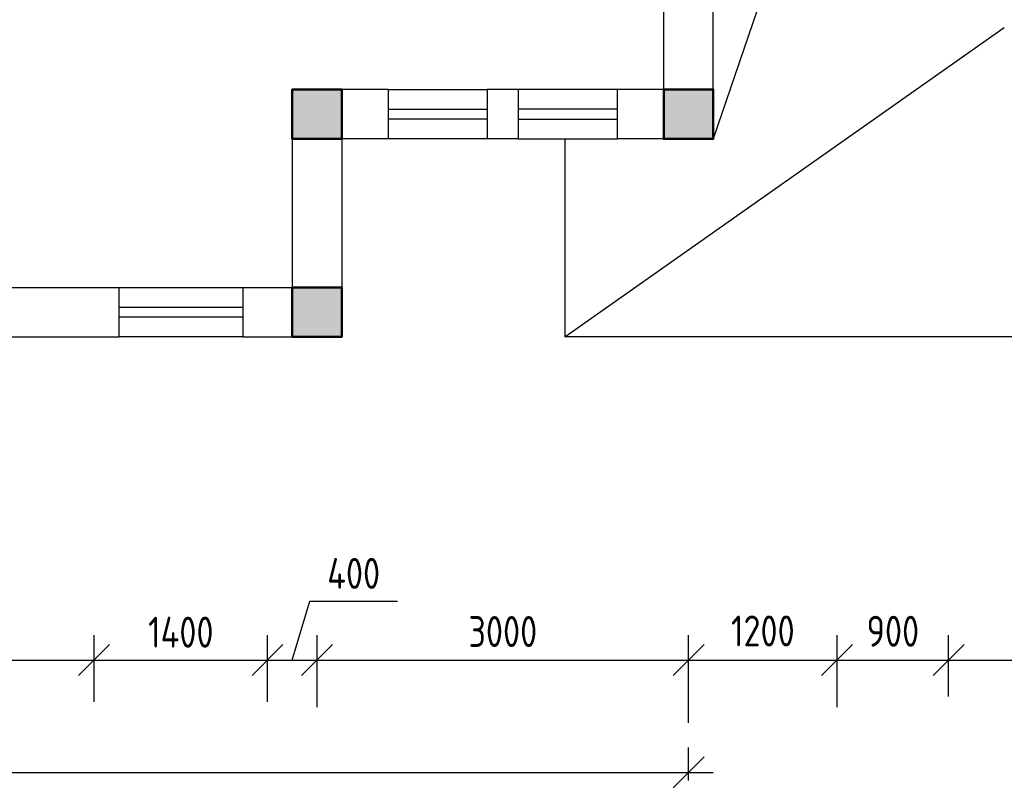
# Model space of a CAD drawing. Header units: millimetres. Extents: x 151654 to 877351, y 70322 to 154322.
# Tile 137 of 173: x 378650 to 386602, y 87007 to 93218. Entities that reach past the tile are written whole.
import ezdxf

# ---------------------------------------------------------------- set-up
doc = ezdxf.new("R2010")
doc.units = ezdxf.units.MM
doc.layers.add('kolonn', color=7, linetype='Continuous')
doc.styles.add('ГОСТ 2.304', font='CS_Gost2304.shx')
doc.dimstyles.new('СПДС', dxfattribs={"dimscale": 100, "dimtxt": 2.5, "dimasz": 2.5, "dimexe": 2, "dimexo": 0.625, "dimgap": 1, "dimtad": 1, "dimdec": 0, "dimtxsty": 'ГОСТ 2.304', "dimblk": 'OBLIQUE', "dimblk1": 'OBLIQUE', "dimblk2": 'OBLIQUE', "dimcen": 2.5, "dimdle": 2, "dimadec": 0, "dimazin": 2, "dimtfac": 0.75, "dimtdec": 4, "dimtmove": 1, "dimatfit": 3, "dimfxl": 1, "dimtfill": 1, "dimtolj": 1, "dimarcsym": 1})

# ---------------------------------------------------------------- blocks, each defined once
blk = doc.blocks.new('ghsdd')
at = {"ltscale": 50, "true_color": 0x757575}
h = blk.add_hatch(color=8, dxfattribs=at)
h.paths.add_polyline_path([(0, 200), (-200, 200), (-200, 0), (0, 0)])
h.paths.add_polyline_path([(200, 0), (200, 200), (0, 200), (0, 0)])
h.paths.add_polyline_path([(0, 0), (-200, 0), (-200, -200), (0, -200)])
h.paths.add_polyline_path([(0, 0), (0, -200), (200, -200), (200, 0)])
at = {"lineweight": 50, "ltscale": 50}
blk.add_lwpolyline([(200, 200), (200, -200), (-200, -200), (-200, 200), (200, 200)], dxfattribs=at)
blk = doc.blocks.new('_Oblique')
at = {"color": 0, "linetype": 'ByBlock', "lineweight": -2}
blk.add_line((-0.5, -0.5), (0.5, 0.5), dxfattribs=at)
blk = doc.blocks.new('*D1255')
at = {"color": 0, "lineweight": -2, "transparency": 16777216}
for p, q in [((376251.5, 87747.5), (376251.5, 88243.7)), ((379251.5, 87705), (379251.5, 88243.7)), ((376051.5, 88043.7), (379451.5, 88043.7))]:
    blk.add_line(p, q, dxfattribs=at)
at = {"color": 0, "lineweight": -2, "transparency": 16777216, "xscale": 250, "yscale": 250, "zscale": 250, "rotation": 180}
blk.add_blockref('_Oblique', (376251.5, 88043.7), dxfattribs=at)
at = {"color": 0, "lineweight": -2, "transparency": 16777216, "xscale": 250, "yscale": 250, "zscale": 250}
blk.add_blockref('_Oblique', (379251.5, 88043.7), dxfattribs=at)
at = {"color": 0, "transparency": 16777216, "insert": (377751.5, 88273.9), "char_height": 250, "attachment_point": 5, "style": 'ГОСТ 2.304', "bg_fill": 3, "box_fill_scale": 1.1, "bg_fill_color": 256, "bg_fill_true_color": 13158600, "bg_fill_transparency": 0}
blk.add_mtext('\\A1;3000', dxfattribs=at)
blk = doc.blocks.new('*D1256')
at = {"color": 0, "lineweight": -2, "transparency": 16777216}
for p, q in [((379251.5, 87705), (379251.5, 88243.7)), ((380651.5, 87705), (380651.5, 88243.7)), ((379051.5, 88043.7), (380851.5, 88043.7))]:
    blk.add_line(p, q, dxfattribs=at)
at = {"color": 0, "lineweight": -2, "transparency": 16777216, "xscale": 250, "yscale": 250, "zscale": 250, "rotation": 180}
blk.add_blockref('_Oblique', (379251.5, 88043.7), dxfattribs=at)
at = {"color": 0, "lineweight": -2, "transparency": 16777216, "xscale": 250, "yscale": 250, "zscale": 250}
blk.add_blockref('_Oblique', (380651.5, 88043.7), dxfattribs=at)
at = {"color": 0, "transparency": 16777216, "insert": (379951.5, 88268.7), "char_height": 250, "attachment_point": 5, "style": 'ГОСТ 2.304', "bg_fill": 3, "box_fill_scale": 1.1, "bg_fill_color": 256, "bg_fill_true_color": 13158600, "bg_fill_transparency": 0}
blk.add_mtext('\\A1;1400', dxfattribs=at)
blk = doc.blocks.new('*D1257')
at = {"color": 0, "lineweight": -2, "transparency": 16777216}
for p, q in [((380851.5, 88043.7), (380994, 88518.7)), ((380994, 88518.7), (381700.3, 88518.7)), ((380651.5, 87705), (380651.5, 88243.7)), ((381051.5, 87662.5), (381051.5, 88243.7)), ((380451.5, 88043.7), (381251.5, 88043.7))]:
    blk.add_line(p, q, dxfattribs=at)
at = {"color": 0, "lineweight": -2, "transparency": 16777216, "xscale": 250, "yscale": 250, "zscale": 250, "rotation": 180}
blk.add_blockref('_Oblique', (380651.5, 88043.7), dxfattribs=at)
at = {"color": 0, "lineweight": -2, "transparency": 16777216, "xscale": 250, "yscale": 250, "zscale": 250}
blk.add_blockref('_Oblique', (381051.5, 88043.7), dxfattribs=at)
at = {"color": 0, "transparency": 16777216, "insert": (381347.2, 88743.7), "char_height": 250, "attachment_point": 5, "style": 'ГОСТ 2.304', "bg_fill": 3, "box_fill_scale": 1.1, "bg_fill_color": 256, "bg_fill_true_color": 13158600, "bg_fill_transparency": 0}
blk.add_mtext('\\A1;400', dxfattribs=at)
blk = doc.blocks.new('*D1258')
at = {"color": 0, "lineweight": -2, "transparency": 16777216}
for p, q in [((381051.5, 87662.5), (381051.5, 88243.7)), ((384051.5, 87535.1), (384051.5, 88243.7)), ((380851.5, 88043.7), (384251.5, 88043.7))]:
    blk.add_line(p, q, dxfattribs=at)
at = {"color": 0, "lineweight": -2, "transparency": 16777216, "xscale": 250, "yscale": 250, "zscale": 250, "rotation": 180}
blk.add_blockref('_Oblique', (381051.5, 88043.7), dxfattribs=at)
at = {"color": 0, "lineweight": -2, "transparency": 16777216, "xscale": 250, "yscale": 250, "zscale": 250}
blk.add_blockref('_Oblique', (384051.5, 88043.7), dxfattribs=at)
at = {"color": 0, "transparency": 16777216, "insert": (382551.5, 88273.9), "char_height": 250, "attachment_point": 5, "style": 'ГОСТ 2.304', "bg_fill": 3, "box_fill_scale": 1.1, "bg_fill_color": 256, "bg_fill_true_color": 13158600, "bg_fill_transparency": 0}
blk.add_mtext('\\A1;3000', dxfattribs=at)
blk = doc.blocks.new('*D1259')
at = {"color": 0, "lineweight": -2, "transparency": 16777216}
for p, q in [((384051.5, 87535.1), (384051.5, 88243.7)), ((385251.5, 87662.6), (385251.5, 88243.7)), ((383851.5, 88043.7), (385451.5, 88043.7))]:
    blk.add_line(p, q, dxfattribs=at)
at = {"color": 0, "lineweight": -2, "transparency": 16777216, "xscale": 250, "yscale": 250, "zscale": 250, "rotation": 180}
blk.add_blockref('_Oblique', (384051.5, 88043.7), dxfattribs=at)
at = {"color": 0, "lineweight": -2, "transparency": 16777216, "xscale": 250, "yscale": 250, "zscale": 250}
blk.add_blockref('_Oblique', (385251.5, 88043.7), dxfattribs=at)
at = {"color": 0, "transparency": 16777216, "insert": (384651.5, 88278.4), "char_height": 250, "attachment_point": 5, "style": 'ГОСТ 2.304', "bg_fill": 3, "box_fill_scale": 1.1, "bg_fill_color": 256, "bg_fill_true_color": 13158600, "bg_fill_transparency": 0}
blk.add_mtext('\\A1;1200', dxfattribs=at)
blk = doc.blocks.new('*D1260')
at = {"color": 0, "lineweight": -2, "transparency": 16777216}
for p, q in [((385251.5, 87662.6), (385251.5, 88243.7)), ((386151.5, 87747.7), (386151.5, 88243.7)), ((385051.5, 88043.7), (386351.5, 88043.7))]:
    blk.add_line(p, q, dxfattribs=at)
at = {"color": 0, "lineweight": -2, "transparency": 16777216, "xscale": 250, "yscale": 250, "zscale": 250, "rotation": 180}
blk.add_blockref('_Oblique', (385251.5, 88043.7), dxfattribs=at)
at = {"color": 0, "lineweight": -2, "transparency": 16777216, "xscale": 250, "yscale": 250, "zscale": 250}
blk.add_blockref('_Oblique', (386151.5, 88043.7), dxfattribs=at)
at = {"color": 0, "transparency": 16777216, "insert": (385701.5, 88276), "char_height": 250, "attachment_point": 5, "style": 'ГОСТ 2.304', "bg_fill": 3, "box_fill_scale": 1.1, "bg_fill_color": 256, "bg_fill_true_color": 13158600, "bg_fill_transparency": 0}
blk.add_mtext('\\A1;900', dxfattribs=at)
blk = doc.blocks.new('*D1261')
at = {"color": 0, "lineweight": -2, "transparency": 16777216}
for p, q in [((386151.5, 87747.7), (386151.5, 88243.7)), ((389151.5, 87726.4), (389151.5, 88243.7)), ((385951.5, 88043.7), (389351.5, 88043.7))]:
    blk.add_line(p, q, dxfattribs=at)
at = {"color": 0, "lineweight": -2, "transparency": 16777216, "xscale": 250, "yscale": 250, "zscale": 250, "rotation": 180}
blk.add_blockref('_Oblique', (386151.5, 88043.7), dxfattribs=at)
at = {"color": 0, "lineweight": -2, "transparency": 16777216, "xscale": 250, "yscale": 250, "zscale": 250}
blk.add_blockref('_Oblique', (389151.5, 88043.7), dxfattribs=at)
at = {"color": 0, "transparency": 16777216, "insert": (387651.5, 88273.9), "char_height": 250, "attachment_point": 5, "style": 'ГОСТ 2.304', "bg_fill": 3, "box_fill_scale": 1.1, "bg_fill_color": 256, "bg_fill_true_color": 13158600, "bg_fill_transparency": 0}
blk.add_mtext('\\A1;3000', dxfattribs=at)
blk = doc.blocks.new('*D1243')
at = {"color": 0, "lineweight": -2, "transparency": 16777216}
for p, q in [((371451.5, 87069.4), (371451.5, 87335.9)), ((384051.5, 87069.4), (384051.5, 87335.9)), ((371251.5, 87135.9), (384251.5, 87135.9))]:
    blk.add_line(p, q, dxfattribs=at)
at = {"color": 0, "lineweight": -2, "transparency": 16777216, "xscale": 250, "yscale": 250, "zscale": 250, "rotation": 180}
blk.add_blockref('_Oblique', (371451.5, 87135.9), dxfattribs=at)
at = {"color": 0, "lineweight": -2, "transparency": 16777216, "xscale": 250, "yscale": 250, "zscale": 250}
blk.add_blockref('_Oblique', (384051.5, 87135.9), dxfattribs=at)
at = {"color": 0, "transparency": 16777216, "insert": (377751.5, 87370.6), "char_height": 250, "attachment_point": 5, "style": 'ГОСТ 2.304', "bg_fill": 3, "box_fill_scale": 1.1, "bg_fill_color": 256, "bg_fill_true_color": 13158600, "bg_fill_transparency": 0}
blk.add_mtext('\\A1;12600', dxfattribs=at)

msp = doc.modelspace()

# ---------------------------------------------------------------- linework, layer by layer
at = {"lineweight": 30}
for p, q in [((384251.5, 92254.5), (384251.5, 102204.5)), ((383851.5, 92654.5), (383851.5, 100454.5)), ((380851.5, 92654.5), (380851.5, 91054.5)), ((381626.5, 92654.5), (380851.5, 92654.5)), ((381626.5, 92654.5), (381626.5, 92254.5)), ((382676.5, 92654.5), (382426.5, 92654.5)), ((382426.5, 92654.5), (382426.5, 92254.5)), ((382676.5, 92654.5), (382676.5, 92254.5)), ((383476.5, 92654.5), (383476.5, 92254.5)), ((383851.5, 92654.5), (383476.5, 92654.5)), ((381251.5, 92254.5), (381251.5, 90654.5)), ((381626.5, 92254.5), (381251.5, 92254.5)), ((382676.5, 92254.5), (382426.5, 92254.5)), ((384251.5, 92254.5), (383476.5, 92254.5)), ((376051.5, 91054.5), (379451.5, 91054.5)), ((379451.5, 91054.5), (379451.5, 90654.5)), ((380451.5, 91054.5), (380451.5, 90654.5)), ((380451.5, 91054.5), (380851.5, 91054.5)), ((376051.5, 90654.5), (379451.5, 90654.5)), ((380451.5, 90654.5), (381251.5, 90654.5))]:
    msp.add_line(p, q, dxfattribs=at)
for p, q in [((386601.5, 99154.5), (384251.5, 92254.5)), ((383051.5, 90654.5), (386601.5, 93154.5)), ((383051.5, 92254.5), (383051.5, 90654.5)), ((390151.5, 90654.5), (383051.5, 90654.5))]:
    msp.add_line(p, q)
at = {"color": 1}
for p, q in [((381626.5, 92654.5), (382426.5, 92654.5)), ((383476.5, 92654.5), (382676.5, 92654.5)), ((381626.5, 92494.5), (382426.5, 92494.5)), ((383476.5, 92494.5), (382676.5, 92494.5)), ((382426.5, 92414.5), (381626.5, 92414.5)), ((382676.5, 92414.5), (383476.5, 92414.5)), ((382426.5, 92254.5), (381626.5, 92254.5)), ((382676.5, 92254.5), (383476.5, 92254.5)), ((379451.5, 91054.5), (380451.5, 91054.5)), ((379451.5, 90894.5), (380451.5, 90894.5)), ((380451.5, 90814.5), (379451.5, 90814.5)), ((380451.5, 90654.5), (379451.5, 90654.5))]:
    msp.add_line(p, q, dxfattribs=at)

# ---------------------------------------------------------------- block references
at = {"layer": 'kolonn'}
for p in [(381051.5, 92454.5), (381051.5, 90854.5)]:
    msp.add_blockref('ghsdd', p, dxfattribs=at)
at = {"layer": 'kolonn', "xscale": -1}
msp.add_blockref('ghsdd', (384051.5, 92454.5), dxfattribs=at)

# ---------------------------------------------------------------- dimensions: what is measured, and where the dimension line sits
dim = msp.add_linear_dim(base=(379251.5, 88043.7), p1=(376251.5, 87685), p2=(379251.5, 87642.5), dimstyle='СПДС')
dim.commit()
dim.dimension.update_dxf_attribs({"geometry": '*D1255', "text_midpoint": (377751.5, 88273.9)})

# ---------------------------------------------------------------- next in the draw order: dimensions: what is measured, and where the dimension line sits
dim = msp.add_linear_dim(base=(380651.5, 88043.7), p1=(379251.5, 87642.5), p2=(380651.5, 87642.5), dimstyle='СПДС')
dim.commit()
dim.dimension.update_dxf_attribs({"geometry": '*D1256', "text_midpoint": (379951.5, 88268.7)})

# ---------------------------------------------------------------- next in the draw order: dimensions: what is measured, and where the dimension line sits
dim = msp.add_linear_dim(base=(381051.5, 88043.7), p1=(380651.5, 87642.5), p2=(381051.5, 87600), dimstyle='СПДС')
dim.commit()
dim.dimension.update_dxf_attribs({"geometry": '*D1257', "text_midpoint": (381094, 88743.7)})

# ---------------------------------------------------------------- next in the draw order: dimensions: what is measured, and where the dimension line sits
dim = msp.add_linear_dim(base=(384051.5, 88043.7), p1=(381051.5, 87600), p2=(384051.5, 87472.6), dimstyle='СПДС')
dim.commit()
dim.dimension.update_dxf_attribs({"geometry": '*D1258', "text_midpoint": (382551.5, 88273.9)})

# ---------------------------------------------------------------- next in the draw order: dimensions: what is measured, and where the dimension line sits
dim = msp.add_linear_dim(base=(385251.5, 88043.7), p1=(384051.5, 87472.6), p2=(385251.5, 87600.1), dimstyle='СПДС')
dim.commit()
dim.dimension.update_dxf_attribs({"geometry": '*D1259', "text_midpoint": (384651.5, 88278.4)})

# ---------------------------------------------------------------- next in the draw order: dimensions: what is measured, and where the dimension line sits
for base, p1, p2, picture, middle in [((386151.5, 88043.7), (385251.5, 87600.1), (386151.5, 87685.2), '*D1260', (385701.5, 88276)), ((384051.5, 87135.9), (371451.5, 87006.9), (384051.5, 87006.9), '*D1243', (377751.5, 87370.6))]:
    dim = msp.add_linear_dim(base=base, p1=p1, p2=p2, dimstyle='СПДС')
    dim.commit()
    dim.dimension.update_dxf_attribs({"geometry": picture, "text_midpoint": middle})

# ---------------------------------------------------------------- next in the draw order: dimensions: what is measured, and where the dimension line sits
dim = msp.add_linear_dim(base=(389151.5, 88043.7), p1=(386151.5, 87685.2), p2=(389151.5, 87663.9), dimstyle='СПДС')
dim.commit()
dim.dimension.update_dxf_attribs({"geometry": '*D1261', "text_midpoint": (387651.5, 88273.9)})

doc.saveas('drawing.dxf')
